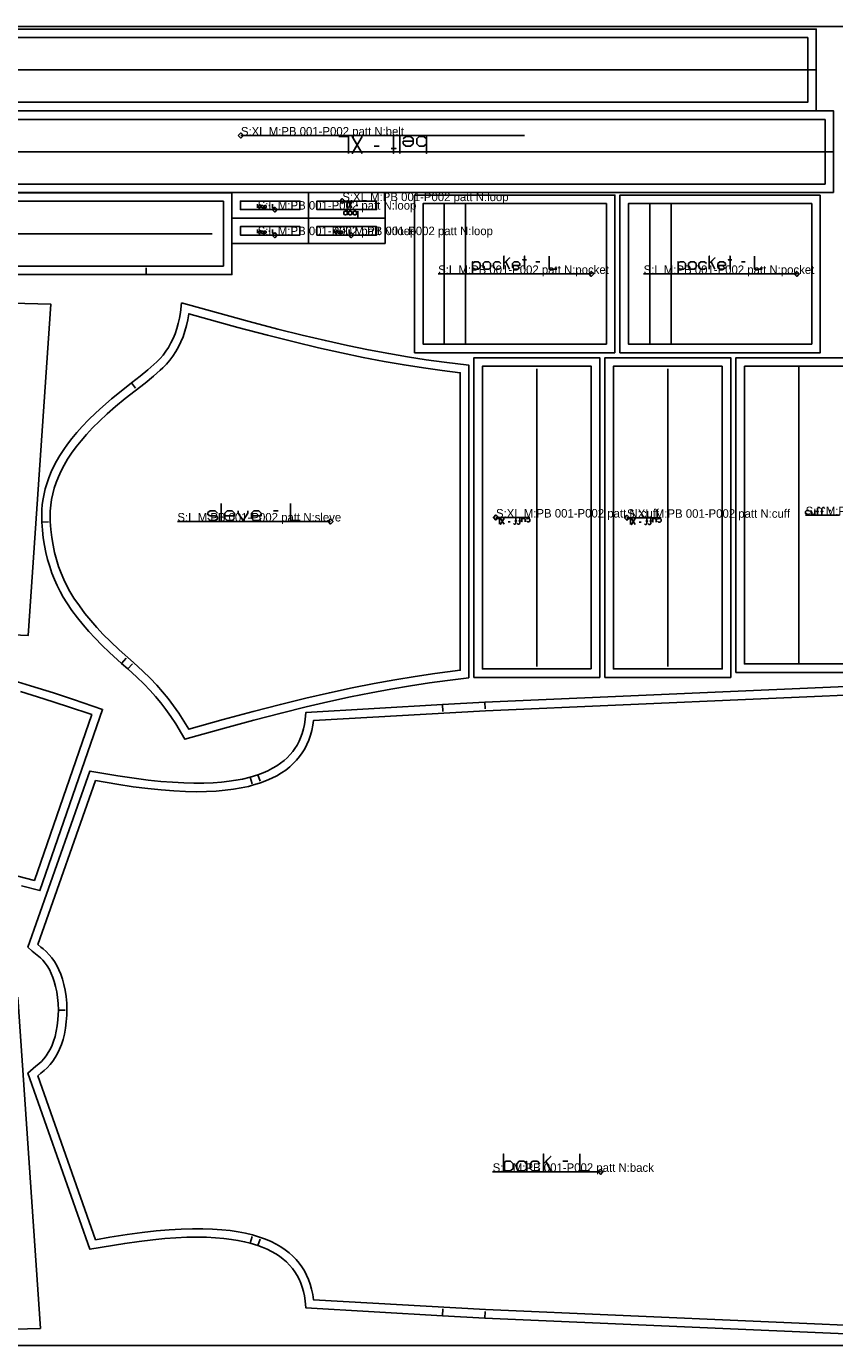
# Model space of a CAD drawing. Extents: x 0 to 4186, y 0 to 1550.
# Tile 4 of 6: x 2411 to 3361, y 0 to 1550. Entities that reach past the tile are written whole.
import ezdxf

# ---------------------------------------------------------------- set-up
doc = ezdxf.new("R2010")
doc.units = 0

msp = doc.modelspace()

# ---------------------------------------------------------------- linework, layer by layer
at = {"layer": '1'}
for p, q in [((2850.236, 1400.752), (2850.236, 1420.752)), ((2825.95, 1409.324), (2820.236, 1409.324)), ((2683.297, 1341.272), (2683.297, 1336.964)), ((2696.527, 1339.426), (2697.758, 1339.426)), ((2801.017, 1339.732), (2799.017, 1339.732)), ((2801.017, 1325.732), (2801.017, 1332.732)), ((2683.303, 1311.254), (2683.303, 1306.946)), ((2696.533, 1309.408), (2697.764, 1309.408)), ((2773.292, 1311.253), (2773.292, 1306.945)), ((2786.522, 1309.407), (2787.753, 1309.407)), ((3010.446, 1273.514), (3014.891, 1273.514)), ((3251.942, 1273.515), (3256.387, 1273.515)), ((2552.263, 1258.356), (2552.263, 1266.355)), ((2535.045, 1131.106), (2539.894, 1124.743)), ((2640.422, 989.312), (2640.422, 969.312)), ((2701.851, 980.741), (2707.565, 980.741)), ((3354.645, 981.316), (3356.964, 981.316)), ((2429.581, 967.56), (2437.569, 968)), ((2979.917, 967.955), (2977.917, 967.955)), ((3133.91, 967.678), (3131.91, 967.678)), ((2523.41, 801.593), (2528.707, 807.587)), ((2530.837, 794.999), (2536.173, 800.959)), ((2900.543, 753.158), (2900.995, 745.171)), ((2950.51, 755.994), (2950.911, 748.004)), ((2674.634, 667.949), (2676.732, 660.228)), ((2683.563, 670.684), (2686.164, 663.119)), ((2449.176, 394.107), (2457.175, 394.136)), ((3042.112, 216.624), (3047.826, 216.624)), ((2674.634, 120.322), (2676.732, 128.043)), ((2683.563, 117.587), (2686.164, 125.151)), ((2900.545, 35.113), (2900.996, 43.1)), ((2950.51, 32.277), (2950.911, 40.266))]:
    msp.add_line(p, q, dxfattribs=at)
for points in [[(14.162, 0), (4171.747, 0), (4171.747, 1550), (14.162, 1550), (14.162, 0)], [(1329.955, 1546.767), (2334.955, 1546.767), (3339.956, 1546.767), (3339.956, 1450.77), (2334.955, 1450.77), (1329.955, 1450.77), (1329.955, 1546.767)], [(3360.236, 1354.755), (2350.236, 1354.755), (1340.236, 1354.755), (1340.236, 1450.751), (2350.236, 1450.751), (3360.236, 1450.751), (3360.236, 1354.755)], [(2878.807, 1420.752), (2881.664, 1417.895), (2881.664, 1420.752), (2881.664, 1400.752), (2881.664, 1412.181), (2878.807, 1409.324), (2873.093, 1409.324), (2870.236, 1412.181), (2870.236, 1417.895), (2873.093, 1420.752), (2878.807, 1420.752)], [(1326.949, 1306.456), (1326.949, 1258.356), (2552.263, 1258.356), (2653.049, 1258.356), (2653.049, 1306.456), (2653.049, 1354.556), (1326.949, 1354.556), (1326.949, 1306.456)], [(2743.038, 1324.734), (2653.037, 1324.734), (2653.037, 1339.734), (2653.037, 1354.734), (2743.038, 1354.734), (2743.038, 1339.734), (2743.038, 1324.734)], [(2743.026, 1354.733), (2833.027, 1354.733), (2833.027, 1339.733), (2833.027, 1324.733), (2743.026, 1324.733), (2743.026, 1339.733), (2743.026, 1354.733)], [(3103.197, 1166.633), (2927.697, 1166.633), (2902.697, 1166.633), (2867.697, 1166.633), (2867.697, 1351.731), (2902.697, 1351.731), (2927.697, 1351.731), (3103.197, 1351.731), (3103.197, 1166.633)], [(3344.693, 1351.73), (3169.193, 1351.73), (3144.193, 1351.73), (3109.193, 1351.73), (3109.193, 1166.632), (3144.193, 1166.632), (3169.193, 1166.632), (3344.693, 1166.632), (3344.693, 1351.73)], [(2684.835, 1336.964), (2684.22, 1337.58), (2684.22, 1338.81), (2684.835, 1339.426), (2686.066, 1339.426), (2686.681, 1338.81), (2686.681, 1337.58), (2686.066, 1336.964), (2684.835, 1336.964)], [(2688.22, 1336.964), (2687.604, 1337.58), (2687.604, 1338.81), (2688.22, 1339.426), (2689.45, 1339.426), (2690.066, 1338.81), (2690.066, 1337.58), (2689.45, 1336.964), (2688.22, 1336.964)], [(2743.044, 1294.716), (2653.043, 1294.716), (2653.043, 1309.716), (2653.043, 1324.716), (2743.044, 1324.716), (2743.044, 1309.716), (2743.044, 1294.716)], [(2833.033, 1294.715), (2743.032, 1294.715), (2743.032, 1309.715), (2743.032, 1324.715), (2833.033, 1324.715), (2833.033, 1309.715), (2833.033, 1294.715)], [(2793.017, 1332.732), (2794.017, 1331.732), (2794.017, 1329.732), (2793.017, 1328.732), (2791.017, 1328.732), (2790.017, 1329.732), (2790.017, 1331.732), (2791.017, 1332.732), (2793.017, 1332.732)], [(2798.517, 1332.732), (2799.517, 1331.732), (2799.517, 1329.732), (2798.517, 1328.732), (2796.517, 1328.732), (2795.517, 1329.732), (2795.517, 1331.732), (2796.517, 1332.732), (2798.517, 1332.732)], [(2684.841, 1306.946), (2684.226, 1307.562), (2684.226, 1308.792), (2684.841, 1309.408), (2686.072, 1309.408), (2686.687, 1308.792), (2686.687, 1307.562), (2686.072, 1306.946), (2684.841, 1306.946)], [(2688.226, 1306.946), (2687.61, 1307.562), (2687.61, 1308.792), (2688.226, 1309.408), (2689.456, 1309.408), (2690.072, 1308.792), (2690.072, 1307.562), (2689.456, 1306.946), (2688.226, 1306.946)], [(2774.83, 1306.945), (2774.215, 1307.561), (2774.215, 1308.791), (2774.83, 1309.407), (2776.061, 1309.407), (2776.676, 1308.791), (2776.676, 1307.561), (2776.061, 1306.945), (2774.83, 1306.945)], [(2778.215, 1306.945), (2777.599, 1307.561), (2777.599, 1308.791), (2778.215, 1309.407), (2779.445, 1309.407), (2780.061, 1308.791), (2780.061, 1307.561), (2779.445, 1306.945), (2778.215, 1306.945)], [(2950.446, 1264.625), (2948.224, 1266.847), (2948.224, 1271.292), (2950.446, 1273.514), (2954.891, 1273.514), (2957.113, 1271.292), (2957.113, 1266.847), (2954.891, 1264.625), (2950.446, 1264.625)], [(3191.942, 1264.626), (3189.72, 1266.848), (3189.72, 1271.293), (3191.942, 1273.515), (3196.387, 1273.515), (3198.609, 1271.293), (3198.609, 1266.848), (3196.387, 1264.626), (3191.942, 1264.626)], [(2593.92, 1225.188), (2592.417, 1213.713), (2591.379, 1207.207), (2590.007, 1200.904), (2588.345, 1194.917), (2586.311, 1188.961), (2583.972, 1183.266), (2581.426, 1178.008), (2578.532, 1172.884), (2575.498, 1168.233), (2572.162, 1163.779), (2568.689, 1159.733), (2564.782, 1155.762), (2554.378, 1146.533), (2545.019, 1138.855), (2535.045, 1131.106), (2522.777, 1121.563), (2511.504, 1112.366), (2501.261, 1103.533), (2492.949, 1095.934), (2484.609, 1087.814), (2477.197, 1080.08), (2470.646, 1072.727), (2464.882, 1065.753), (2459.835, 1059.149), (2455.433, 1052.914), (2450.866, 1045.838), (2447.028, 1039.267), (2443.819, 1033.175), (2440.724, 1026.59), (2437.907, 1019.737), (2435.739, 1013.612), (2433.701, 1006.78), (2432.27, 1000.905), (2431.1, 994.86), (2430.166, 988.198), (2429.616, 981.851), (2429.411, 976.543), (2429.581, 967.56), (2430.286, 958.188), (2431.35, 949.028), (2432.744, 940.22), (2434.417, 931.883), (2436.439, 923.622), (2438.87, 915.296), (2441.465, 907.673), (2444.335, 900.324), (2447.471, 893.238), (2451.048, 886.069), (2454.793, 879.374), (2458.892, 872.799), (2465.064, 863.888), (2471.546, 855.174), (2478.121, 846.946), (2484.932, 839.008), (2492.228, 831.077), (2500.093, 823.084), (2509.254, 814.345), (2523.41, 801.593), (2530.837, 794.999), (2541.329, 785.385), (2549.579, 777.363), (2556.832, 769.802), (2563.158, 762.716), (2569.339, 755.257), (2575.4, 747.35), (2581.09, 739.327), (2586.972, 730.357), (2593.662, 719.234), (2597.558, 712.454), (2644.324, 725.627), (2678.746, 734.928), (2710.824, 743.204), (2740.348, 750.428), (2765.78, 756.307), (2792.556, 762.114), (2816.803, 767.004), (2839.84, 771.302), (2863.035, 775.262), (2885.319, 778.698), (2906.261, 781.58), (2931.431, 784.61), (2931.431, 1152.068), (2902.397, 1155.463), (2881.215, 1158.378), (2859.392, 1161.766), (2837.313, 1165.572), (2813.52, 1170.065), (2788.915, 1175.112), (2762.91, 1180.849), (2735.657, 1187.258), (2706.996, 1194.384), (2673.48, 1203.14), (2634.962, 1213.645), (2593.92, 1225.188)], [(3011.415, 1160.617), (3085.416, 1160.617), (3085.416, 785.018), (3011.415, 785.018), (2937.415, 785.018), (2937.415, 1160.617), (3011.415, 1160.617)], [(3165.408, 785.018), (3239.409, 785.018), (3239.409, 1160.616), (3165.408, 1160.616), (3091.408, 1160.616), (3091.408, 785.018), (3165.408, 785.018)], [(3319.402, 791.017), (3245.401, 791.017), (3245.401, 1160.616), (3319.402, 1160.616), (3393.402, 1160.616), (3393.402, 791.017), (3319.402, 791.017)], [(2974.969, 205.195), (2972.112, 208.053), (2972.112, 205.195), (2972.112, 225.195), (2972.112, 213.767), (2974.969, 216.624), (2980.684, 216.624), (2983.541, 213.767), (2983.541, 208.053), (2980.684, 205.195), (2974.969, 205.195)], [(2990.684, 205.195), (2987.826, 208.053), (2987.826, 213.767), (2990.684, 216.624), (2996.398, 216.624), (2999.255, 213.767), (2999.255, 216.624), (2999.255, 205.195), (2999.255, 208.053), (2996.398, 205.195), (2990.684, 205.195)]]:
    msp.add_lwpolyline(points, close=True, dxfattribs=at)
for points in [[(2778.807, 1420.752), (2790.236, 1420.752), (2790.236, 1400.752)], [(2805.95, 1400.752), (2794.521, 1420.752), (2800.236, 1410.752), (2794.521, 1400.752), (2805.95, 1420.752)], [(2843.093, 1420.752), (2843.093, 1400.752), (2843.093, 1406.467), (2845.95, 1406.467), (2840.236, 1406.467)], [(2854.521, 1417.895), (2857.378, 1420.752), (2863.093, 1420.752), (2865.95, 1417.895), (2865.95, 1412.181), (2863.093, 1409.324), (2857.378, 1409.324), (2854.521, 1412.181), (2854.521, 1415.038), (2865.95, 1415.038)], [(2690.989, 1335.733), (2690.989, 1339.426), (2690.989, 1338.81), (2691.604, 1339.426), (2692.835, 1339.426), (2693.45, 1338.81), (2693.45, 1337.58), (2692.835, 1336.964), (2691.604, 1336.964), (2690.989, 1337.58)], [(2703.297, 1336.964), (2700.835, 1336.964), (2700.835, 1341.272)], [(2784.517, 1343.732), (2788.517, 1343.732), (2788.517, 1336.732)], [(2788.517, 1334.732), (2788.517, 1328.732), (2788.517, 1329.732), (2787.517, 1328.732), (2785.517, 1328.732), (2784.517, 1329.732), (2784.517, 1331.732), (2785.517, 1332.732), (2787.517, 1332.732), (2788.517, 1331.732)], [(2794.017, 1336.732), (2790.017, 1343.732), (2792.017, 1340.232), (2790.017, 1336.732), (2794.017, 1343.732)], [(2690.995, 1305.715), (2690.995, 1309.408), (2690.995, 1308.792), (2691.61, 1309.408), (2692.841, 1309.408), (2693.456, 1308.792), (2693.456, 1307.562), (2692.841, 1306.946), (2691.61, 1306.946), (2690.995, 1307.562)], [(2703.303, 1306.946), (2700.841, 1306.946), (2700.841, 1311.254)], [(2780.984, 1305.714), (2780.984, 1309.407), (2780.984, 1308.791), (2781.599, 1309.407), (2782.83, 1309.407), (2783.445, 1308.791), (2783.445, 1307.561), (2782.83, 1306.945), (2781.599, 1306.945), (2780.984, 1307.561)], [(2793.292, 1306.945), (2790.83, 1306.945), (2790.83, 1311.253)], [(2936.002, 1260.181), (2936.002, 1273.514), (2936.002, 1271.292), (2938.224, 1273.514), (2942.669, 1273.514), (2944.891, 1271.292), (2944.891, 1266.847), (2942.669, 1264.625), (2938.224, 1264.625), (2936.002, 1266.847)], [(2969.335, 1266.847), (2967.113, 1264.625), (2962.669, 1264.625), (2960.446, 1266.847), (2960.446, 1271.292), (2962.669, 1273.514), (2967.113, 1273.514), (2969.335, 1271.292)], [(2972.669, 1264.625), (2972.669, 1280.181), (2972.669, 1271.292), (2979.335, 1277.958), (2974.891, 1273.514), (2979.335, 1264.625)], [(2991.558, 1266.847), (2989.335, 1264.625), (2984.891, 1264.625), (2982.669, 1266.847), (2982.669, 1271.292), (2984.891, 1273.514), (2989.335, 1273.514), (2991.558, 1271.292), (2991.558, 1269.069), (2982.669, 1269.069)], [(2997.113, 1264.625), (2997.113, 1280.181), (2997.113, 1275.736), (2994.891, 1275.736), (2999.335, 1275.736)], [(3034.891, 1264.625), (3026.002, 1264.625), (3026.002, 1280.181)], [(3177.498, 1260.182), (3177.498, 1273.515), (3177.498, 1271.293), (3179.72, 1273.515), (3184.165, 1273.515), (3186.387, 1271.293), (3186.387, 1266.848), (3184.165, 1264.626), (3179.72, 1264.626), (3177.498, 1266.848)], [(3210.831, 1266.848), (3208.609, 1264.626), (3204.165, 1264.626), (3201.942, 1266.848), (3201.942, 1271.293), (3204.165, 1273.515), (3208.609, 1273.515), (3210.831, 1271.293)], [(3214.165, 1264.626), (3214.165, 1280.182), (3214.165, 1271.293), (3220.831, 1277.959), (3216.387, 1273.515), (3220.831, 1264.626)], [(3233.054, 1266.848), (3230.831, 1264.626), (3226.387, 1264.626), (3224.165, 1266.848), (3224.165, 1271.293), (3226.387, 1273.515), (3230.831, 1273.515), (3233.054, 1271.293), (3233.054, 1269.07), (3224.165, 1269.07)], [(3238.609, 1264.626), (3238.609, 1280.182), (3238.609, 1275.737), (3236.387, 1275.737), (3240.831, 1275.737)], [(3276.387, 1264.626), (3267.498, 1264.626), (3267.498, 1280.182)], [(1816.916, 1239.853), (2440.301, 1223.572), (2413.542, 834.401), (1723.451, 865.075)], [(2636.136, 977.884), (2633.279, 980.741), (2627.565, 980.741), (2624.708, 978.741), (2624.708, 976.455), (2627.565, 975.027), (2633.279, 975.027), (2636.136, 973.598), (2636.136, 971.312), (2633.279, 969.312), (2627.565, 969.312), (2624.708, 972.17)], [(2656.136, 972.17), (2653.279, 969.312), (2647.565, 969.312), (2644.708, 972.17), (2644.708, 977.884), (2647.565, 980.741), (2653.279, 980.741), (2656.136, 977.884), (2656.136, 975.027), (2644.708, 975.027)], [(2671.851, 980.741), (2671.851, 977.884), (2666.136, 969.312), (2660.422, 977.884), (2660.422, 980.741)], [(2687.565, 972.17), (2684.708, 969.312), (2678.993, 969.312), (2676.136, 972.17), (2676.136, 977.884), (2678.993, 980.741), (2684.708, 980.741), (2687.565, 977.884), (2687.565, 975.027), (2676.136, 975.027)], [(2733.279, 969.312), (2721.851, 969.312), (2721.851, 989.312)], [(3332.036, 977.838), (3330.877, 976.678), (3328.558, 976.678), (3327.399, 977.838), (3327.399, 980.157), (3328.558, 981.316), (3330.877, 981.316), (3332.036, 980.157)], [(3338.413, 976.678), (3338.413, 981.316), (3338.413, 977.838), (3337.254, 976.678), (3334.935, 976.678), (3333.775, 977.838), (3333.775, 981.316)], [(3341.312, 976.678), (3341.312, 980.157), (3342.471, 980.157), (3340.152, 980.157), (3341.312, 980.157), (3341.312, 983.635), (3342.471, 984.794), (3343.63, 984.794), (3344.79, 983.635)], [(3346.529, 976.678), (3346.529, 980.157), (3347.688, 980.157), (3345.37, 980.157), (3346.529, 980.157), (3346.529, 983.635), (3347.688, 984.794), (3348.848, 984.794), (3350.007, 983.635)], [(2963.417, 971.955), (2967.417, 971.955), (2967.417, 964.955)], [(2972.917, 964.955), (2968.917, 971.955), (2970.917, 968.455), (2968.917, 964.955), (2972.917, 971.955)], [(2986.917, 971.955), (2986.917, 968.955), (2985.917, 968.955), (2987.917, 968.955), (2986.917, 968.955), (2986.917, 965.955), (2985.917, 964.955), (2984.917, 964.955), (2983.917, 965.955)], [(2991.417, 971.955), (2991.417, 968.955), (2990.417, 968.955), (2992.417, 968.955), (2991.417, 968.955), (2991.417, 965.955), (2990.417, 964.955), (2989.417, 964.955), (2988.417, 965.955)], [(2993.917, 971.955), (2993.917, 967.955), (2993.917, 970.955), (2994.917, 971.955), (2996.917, 971.955), (2997.917, 970.955), (2997.917, 967.955)], [(2999.417, 970.955), (3000.417, 971.955), (3002.417, 971.955), (3003.417, 970.955), (3003.417, 968.955), (3002.417, 967.955), (3000.417, 967.955), (2999.417, 968.955)], [(3117.41, 971.678), (3121.41, 971.678), (3121.41, 964.678)], [(3126.91, 964.678), (3122.91, 971.678), (3124.91, 968.178), (3122.91, 964.678), (3126.91, 971.678)], [(3140.91, 971.678), (3140.91, 968.678), (3139.91, 968.678), (3141.91, 968.678), (3140.91, 968.678), (3140.91, 965.678), (3139.91, 964.678), (3138.91, 964.678), (3137.91, 965.678)], [(3145.41, 971.678), (3145.41, 968.678), (3144.41, 968.678), (3146.41, 968.678), (3145.41, 968.678), (3145.41, 965.678), (3144.41, 964.678), (3143.41, 964.678), (3142.41, 965.678)], [(3147.91, 971.678), (3147.91, 967.678), (3147.91, 970.678), (3148.91, 971.678), (3150.91, 971.678), (3151.91, 970.678), (3151.91, 967.678)], [(3153.41, 970.678), (3154.41, 971.678), (3156.41, 971.678), (3157.41, 970.678), (3157.41, 968.678), (3156.41, 967.678), (3154.41, 967.678), (3153.41, 968.678)], [(2405.773, 540.218), (2427.279, 534.668), (2501.05, 747.558), (2501.05, 747.558), (2466.8, 759.207), (2443.227, 766.889), (2416.305, 775.29), (2390.873, 782.848)], [(3627.198, 2.997), (2950.51, 32.277), (2950.51, 32.277), (2900.545, 35.113), (2900.543, 35.113), (2740.006, 44.227), (2739.024, 52.565), (2738.164, 58.35), (2737.078, 63.512), (2735.613, 68.765), (2733.984, 73.401), (2732.005, 78.002), (2729.69, 82.464), (2727.074, 86.707), (2724.197, 90.669), (2720.873, 94.589), (2717.193, 98.311), (2713.284, 101.725), (2708.872, 105.05), (2704.628, 107.834), (2699.755, 110.621), (2694.446, 113.248), (2688.441, 115.796), (2683.563, 117.587), (2674.634, 120.322), (2668.019, 121.968), (2660.134, 123.574), (2652.392, 124.824), (2643.56, 125.906), (2633.799, 126.735), (2623.315, 127.25), (2612.345, 127.425), (2600.12, 127.24), (2587.191, 126.66), (2574.13, 125.725), (2560.086, 124.375), (2544.007, 122.447), (2526.982, 120.028), (2486.067, 113.156), (2413.267, 320.219), (2422.549, 328.223), (2426.08, 330.987), (2429.102, 333.796), (2432.012, 336.978), (2434.734, 340.498), (2437.223, 344.3), (2439.611, 348.655), (2441.641, 353.098), (2443.431, 357.831), (2445.084, 363.215), (2446.546, 369.327), (2447.703, 375.87), (2448.535, 382.771), (2449.176, 394.107), (2448.836, 401.827), (2448.169, 408.916), (2447.17, 415.692), (2445.861, 422.016), (2444.29, 427.792), (2442.632, 432.663), (2440.731, 437.266), (2438.433, 441.865), (2435.877, 446.107), (2433.429, 449.535), (2430.721, 452.771), (2427.878, 455.669), (2418.397, 463.595), (2413.267, 468.051), (2486.067, 675.114), (2518.938, 669.499), (2537.953, 666.644), (2554.544, 664.519), (2569.627, 662.942), (2583.112, 661.868), (2596.528, 661.155), (2608.081, 660.866), (2620.153, 660.934), (2630.932, 661.359), (2640.976, 662.111), (2649.758, 663.088), (2657.794, 664.288), (2665.315, 665.71), (2674.634, 667.949), (2683.563, 670.684), (2689.868, 673.045), (2695.453, 675.491), (2700.924, 678.285), (2705.689, 681.098), (2710.233, 684.195), (2714.471, 687.533), (2718.05, 690.778), (2721.566, 694.447), (2724.456, 697.934), (2727.168, 701.707), (2729.603, 705.652), (2731.907, 710.062), (2733.756, 714.295), (2735.505, 719.165), (2737.016, 724.514), (2738.17, 729.944), (2739.024, 735.707), (2740.006, 744.043), (2900.543, 753.158), (2950.51, 755.994), (3627.198, 785.273)], [(1804.607, 3.904), (2427.992, 20.185), (2401.233, 409.356)], [(3019.255, 205.195), (3019.255, 225.195), (3019.255, 213.767), (3027.826, 222.338), (3022.112, 216.624), (3027.826, 205.195)], [(3073.541, 205.195), (3062.112, 205.195), (3062.112, 225.195)], [(3014.969, 208.053), (3012.112, 205.195), (3006.398, 205.195), (3003.541, 208.053), (3003.541, 213.767), (3006.398, 216.624), (3012.112, 216.624), (3014.969, 213.767)]]:
    msp.add_lwpolyline(points, dxfattribs=at)
at = {"layer": '3'}
for p, q in [((2663.569, 1421.753), (2996.903, 1421.753)), ((2703.297, 1334.734), (2683.297, 1334.734)), ((2782.767, 1344.733), (2802.767, 1344.733)), ((2902.697, 1176.633), (2902.697, 1341.731)), ((2927.697, 1176.633), (2927.697, 1341.731)), ((3144.193, 1341.73), (3144.193, 1176.632)), ((3169.193, 1341.73), (3169.193, 1176.632)), ((1336.95, 1306.456), (2629.748, 1306.456)), ((2703.303, 1304.716), (2683.303, 1304.716)), ((2793.292, 1304.715), (2773.292, 1304.715)), ((3075.447, 1259.181), (2895.447, 1259.181)), ((3316.943, 1259.182), (3136.943, 1259.182)), ((3011.415, 1147.617), (3011.415, 798.017)), ((3165.408, 798.017), (3165.408, 1147.617)), ((3319.402, 801.017), (3319.402, 1150.617)), ((2768.994, 968.313), (2588.994, 968.313)), ((2963.418, 972.955), (3003.418, 972.955)), ((3117.411, 972.679), (3157.411, 972.679)), ((3367.399, 975.679), (3327.399, 975.679)), ((3086.14, 204.196), (2959.514, 204.196))]:
    msp.add_line(p, q, dxfattribs=at)
for points in [[(1339.955, 1460.77), (1339.955, 1536.767), (2334.955, 1536.767), (3329.956, 1536.767), (3329.956, 1460.77), (2334.955, 1460.77), (1339.955, 1460.77)], [(3350.236, 1440.751), (3350.236, 1364.755), (2350.236, 1364.755), (1350.235, 1364.755), (1350.235, 1440.751), (2350.236, 1440.751), (3350.236, 1440.751)], [(2660.569, 1421.753), (2663.569, 1424.753), (2666.569, 1421.753), (2663.569, 1418.753), (2660.569, 1421.753)], [(1336.949, 1268.355), (2552.263, 1268.355), (2643.049, 1268.355), (2643.049, 1306.456), (2643.049, 1344.556), (1336.949, 1344.556), (1336.949, 1306.456), (1336.949, 1268.355)], [(2663.037, 1339.734), (2663.037, 1344.734), (2733.037, 1344.734), (2733.037, 1339.734), (2733.037, 1334.734), (2663.037, 1334.734), (2663.037, 1339.734)], [(2703.297, 1337.734), (2706.297, 1334.734), (2703.297, 1331.734), (2700.297, 1334.734), (2703.297, 1337.734)], [(2823.027, 1339.733), (2823.027, 1334.733), (2753.027, 1334.733), (2753.027, 1339.733), (2753.027, 1344.733), (2823.027, 1344.733), (2823.027, 1339.733)], [(2782.767, 1341.733), (2779.767, 1344.733), (2782.767, 1347.733), (2785.767, 1344.733), (2782.767, 1341.733)], [(2902.697, 1176.633), (2877.697, 1176.633), (2877.697, 1341.731), (2902.697, 1341.731), (2927.697, 1341.731), (3093.197, 1341.731), (3093.197, 1176.633), (2927.697, 1176.633), (2902.697, 1176.633)], [(3144.193, 1341.73), (3119.193, 1341.73), (3119.193, 1176.632), (3144.193, 1176.632), (3169.193, 1176.632), (3334.693, 1176.632), (3334.693, 1341.73), (3169.193, 1341.73), (3144.193, 1341.73)], [(2663.043, 1309.716), (2663.043, 1314.716), (2733.043, 1314.716), (2733.043, 1309.716), (2733.043, 1304.716), (2663.043, 1304.716), (2663.043, 1309.716)], [(2703.303, 1307.716), (2706.303, 1304.716), (2703.303, 1301.716), (2700.303, 1304.716), (2703.303, 1307.716)], [(2753.032, 1309.715), (2753.032, 1314.715), (2823.032, 1314.715), (2823.032, 1309.715), (2823.032, 1304.715), (2753.032, 1304.715), (2753.032, 1309.715)], [(2793.292, 1307.715), (2796.292, 1304.715), (2793.292, 1301.715), (2790.292, 1304.715), (2793.292, 1307.715)], [(3072.447, 1259.181), (3075.447, 1262.181), (3078.447, 1259.181), (3075.447, 1256.181), (3072.447, 1259.181)], [(3313.943, 1259.182), (3316.943, 1256.182), (3319.943, 1259.182), (3316.943, 1262.182), (3313.943, 1259.182)], [(2568.85, 1145.956), (2560.801, 1138.868), (2551.171, 1130.97), (2527.717, 1112.713), (2516.301, 1103.334), (2506.292, 1094.616), (2497.363, 1086.331), (2489.348, 1078.369), (2482.138, 1070.658), (2475.656, 1063.158), (2469.831, 1055.825), (2464.61, 1048.618), (2459.965, 1041.541), (2455.86, 1034.573), (2452.265, 1027.692), (2449.147, 1020.879), (2446.48, 1014.097), (2444.26, 1007.362), (2442.469, 1000.661), (2441.095, 993.974), (2440.128, 987.304), (2439.562, 980.603), (2439.393, 973.86), (2439.567, 968.108), (2440.283, 958.687), (2441.383, 949.478), (2442.85, 940.543), (2444.68, 931.856), (2446.855, 923.466), (2449.362, 915.371), (2452.194, 907.572), (2455.345, 900.052), (2458.81, 892.817), (2462.581, 885.868), (2467.225, 878.325), (2473.689, 869.022), (2480.281, 860.227), (2487.087, 851.807), (2494.215, 843.633), (2501.808, 835.54), (2510.262, 827.142), (2520.413, 817.678), (2537.507, 802.448), (2548.491, 792.376), (2557.072, 784.009), (2564.652, 776.075), (2571.615, 768.214), (2578.191, 760.185), (2584.509, 751.836), (2590.634, 743.067), (2596.634, 733.765), (2602.332, 724.217), (2642.733, 735.563), (2677.959, 745.064), (2709.972, 753.301), (2739.733, 760.559), (2767.712, 766.984), (2794.431, 772.718), (2820.053, 777.815), (2844.681, 782.312), (2868.55, 786.27), (2891.702, 789.711), (2921.431, 793.517), (2921.431, 1143.114), (2900.066, 1145.68), (2878.045, 1148.736), (2855.358, 1152.296), (2831.869, 1156.396), (2807.439, 1161.077), (2781.856, 1166.399), (2754.926, 1172.421), (2726.23, 1179.263), (2694.998, 1187.141), (2660.095, 1196.383), (2602.332, 1212.413), (2601.204, 1205.339), (2599.702, 1198.447), (2597.842, 1191.779), (2595.642, 1185.361), (2593.115, 1179.214), (2590.282, 1173.366), (2587.163, 1167.83), (2583.751, 1162.584), (2580.069, 1157.655), (2576.136, 1153.058), (2571.962, 1148.789), (2568.85, 1145.956)], [(3075.416, 795.017), (3011.415, 795.017), (2947.415, 795.017), (2947.415, 1150.617), (3011.415, 1150.617), (3075.416, 1150.617), (3075.416, 795.017)], [(3229.409, 1150.617), (3165.408, 1150.617), (3101.408, 1150.617), (3101.408, 795.017), (3165.408, 795.017), (3229.409, 795.017), (3229.409, 1150.617)], [(3255.401, 1150.617), (3319.402, 1150.617), (3383.402, 1150.617), (3383.402, 801.017), (3319.402, 801.017), (3255.401, 801.017), (3255.401, 1150.617)], [(2765.994, 968.313), (2768.994, 965.313), (2771.994, 968.313), (2768.994, 971.313), (2765.994, 968.313)], [(2966.418, 972.955), (2963.418, 969.955), (2960.418, 972.955), (2963.418, 975.955), (2966.418, 972.955)], [(3120.411, 972.679), (3117.411, 975.679), (3114.411, 972.679), (3117.411, 969.679), (3120.411, 972.679)], [(3086.14, 207.196), (3089.14, 204.196), (3086.14, 201.196), (3083.14, 204.196), (3086.14, 207.196)]]:
    msp.add_lwpolyline(points, close=True, dxfattribs=at)
for points in [[(1329.955, 1498.768), (1339.705, 1498.768), (2334.955, 1498.768), (3330.206, 1498.768), (3339.956, 1498.768)], [(3360.236, 1402.753), (3350.486, 1402.753), (2350.236, 1402.753), (1349.985, 1402.753), (1340.236, 1402.753)], [(2401.509, 551.59), (2420.855, 546.671), (2488.321, 741.368), (2459.669, 751.035), (2431.853, 760.006), (2404.711, 768.347)], [(3598.347, 14.255), (2951.01, 42.265), (2748.954, 53.736), (2747.998, 60.169), (2746.695, 66.276), (2745.058, 72.063), (2743.095, 77.557), (2740.807, 82.776), (2738.202, 87.727), (2735.277, 92.427), (2732.032, 96.886), (2728.452, 101.121), (2724.532, 105.136), (2720.237, 108.953), (2715.553, 112.572), (2710.474, 115.975), (2704.968, 119.173), (2699.02, 122.151), (2692.602, 124.904), (2686.815, 127.043), (2677.255, 129.972), (2669.161, 131.96), (2660.465, 133.671), (2651.12, 135.089), (2641.108, 136.192), (2630.363, 136.959), (2618.858, 137.365), (2606.545, 137.386), (2593.341, 136.992), (2579.226, 136.156), (2564.068, 134.841), (2547.73, 133.005), (2529.869, 130.572), (2509.39, 127.341), (2492.69, 124.47), (2424.955, 317.127), (2428.363, 320.087), (2432.266, 323.121), (2435.911, 326.462), (2439.306, 330.119), (2442.457, 334.108), (2445.374, 338.46), (2448.041, 343.173), (2450.452, 348.262), (2452.606, 353.768), (2454.491, 359.716), (2456.087, 366.116), (2457.38, 373.008), (2458.349, 380.414), (2458.971, 388.348), (2459.182, 394.136), (2458.818, 402.431), (2458.087, 410.202), (2457.015, 417.447), (2455.621, 424.198), (2453.932, 430.461), (2451.961, 436.271), (2449.723, 441.65), (2447.231, 446.62), (2444.484, 451.219), (2441.501, 455.443), (2438.266, 459.336), (2434.785, 462.9), (2431.057, 466.145), (2428.363, 468.184), (2424.955, 471.145), (2492.69, 663.801), (2517.832, 659.549), (2536.989, 656.681), (2554.181, 654.494), (2570.03, 652.864), (2584.774, 651.738), (2598.508, 651.077), (2611.33, 650.846), (2623.33, 651.017), (2634.548, 651.564), (2645.024, 652.462), (2654.794, 653.691), (2663.889, 655.225), (2672.37, 657.049), (2677.255, 658.298), (2686.815, 661.228), (2693.658, 663.79), (2700.008, 666.585), (2705.899, 669.606), (2711.336, 672.84), (2716.345, 676.277), (2720.953, 679.918), (2725.184, 683.765), (2729.057, 687.824), (2732.581, 692.095), (2735.774, 696.59), (2738.638, 701.314), (2741.188, 706.298), (2743.419, 711.543), (2745.329, 717.072), (2746.912, 722.892), (2748.165, 729.051), (2748.954, 734.535), (2951.01, 746.007), (3598.347, 774.015)]]:
    msp.add_lwpolyline(points, dxfattribs=at)

# ---------------------------------------------------------------- texts
at = {"layer": 'Label'}
for s, p in [('S:XL M:PB 001-P002 patt N:belt', (2663.569, 1421.735)), ('S:XL M:PB 001-P002 patt N:loop', (2782.767, 1344.715)), ('S:L M:PB 001-P002 patt N:loop', (2683.297, 1334.716)), ('S:L M:PB 001-P002 patt N:loop', (2683.303, 1304.698)), ('S:L M:PB 001-P002 patt N:loop', (2773.292, 1304.697)), ('S:L M:PB 001-P002 patt N:pocket', (2895.447, 1259.163)), ('S:L M:PB 001-P002 patt N:pocket', (3136.943, 1259.164)), ('S:L M:PB 001-P002 patt N:sleve', (2588.994, 968.295)), ('S:XL M:PB 001-P002 patt N:cuff', (2963.418, 972.937)), ('S:XL M:PB 001-P002 patt N:cuff', (3117.411, 972.661)), ('S:L M:PB 001-P002 patt N:cuff', (3327.399, 975.661)), ('S:L M:PB 001-P002 patt N:back', (2959.514, 204.178))]:
    msp.add_text(s, height=10, dxfattribs=at).set_placement(p)

doc.saveas('drawing.dxf')
